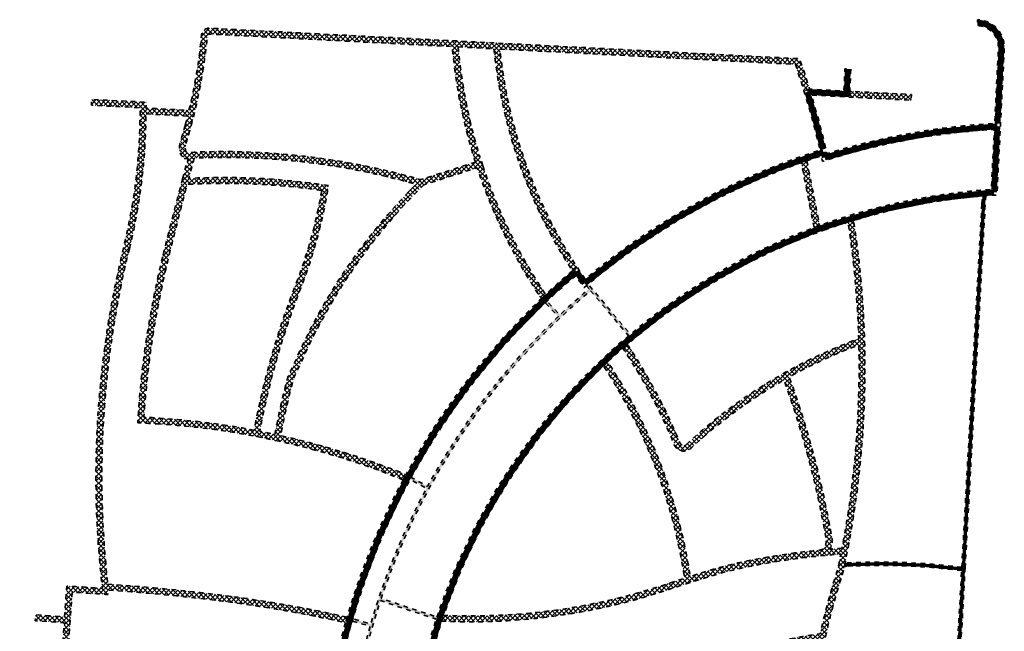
# Model space of a CAD drawing. Extents: x 168271 to 168731, y 448739 to 449572.
import ezdxf

# ---------------------------------------------------------------- set-up
doc = ezdxf.new("R2010")
doc.units = 0
for name, pattern in [('AL-TEKENBLADGRENS', [11.5, 2.5, -1.5, 1, -1.5, 1, -1.5, 2.5]), ('NLCS-HIDDEN', [4, 2, -2]), ('Streeppunt', [4, 2, -1, 0, -1])]:
    doc.linetypes.add(name, pattern=pattern)
doc.layers.add('N-OI-KL-TRACE-G', color=7, linetype='NLCS-HIDDEN', lineweight=35)
doc.layers.add('N-OI-KL-TRACE-V', color=252, linetype='Continuous', lineweight=18)
for name, color, linetype, lineweight, true_color in [('N-OI-KL-WKO TRACE-V', 7, 'Continuous', 18, 0xff99ff), ('N-XX-KL-TRACE-1.45-G', 7, 'AL-TEKENBLADGRENS', 35, 0xa9ec93), ('N-XX-KL-TRACE-2.55-G', 7, 'Streeppunt', 35, 0xff9999)]:
    doc.layers.add(name, color=color, linetype=linetype, lineweight=lineweight, true_color=true_color)
pattern_1 = [(45, (0, 0), (-1.01027881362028, 1.01027881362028), []), (135, (0, 0), (-1.01027881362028, -1.01027881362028), [])]

msp = doc.modelspace()

# ---------------------------------------------------------------- hatches: boundary and pattern name
at = {"layer": 'N-OI-KL-TRACE-V'}
h = msp.add_hatch(dxfattribs=at)
h.set_pattern_fill('NET', color=256, scale=0.45, angle=45)
h.set_pattern_definition(pattern_1)
h.paths.add_polyline_path([(168331.9790004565, 449399.2597290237, 0.005024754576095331), (168325.0061096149, 449399.6575948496, -0.04376865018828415), (168335.6224781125, 449468.720929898, -0.005162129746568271), (168343.7902734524, 449500.8042361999, -0.05037001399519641), (168402.2056254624, 449498.148031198, -0.05108262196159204), (168390.7549462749, 449456.7671158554, 0.04667644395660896), (168372.8122465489, 449394.0746467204, 0.02963834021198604)], flags=16)
h.paths.add_polyline_path([(168375.3104850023, 449393.5616006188, -0.04670785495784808), (168393.1304990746, 449455.8401590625, 0.04467315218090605), (168403.7397314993, 449492.356660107), (168404.206056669, 449494.8131936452, 0.006505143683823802), (168405.1377233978, 449500.2824991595, 0.05186451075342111), (168344.4884326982, 449503.3955124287), (168346.8656343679, 449512.2186945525, -0.08074199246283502), (168443.1636540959, 449500.7864436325, 0.09497734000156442), (168390.1454786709, 449422.7160352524), (168387.6006505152, 449417.4642537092, 0.01900181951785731), (168381.8745350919, 449392.2135866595)], flags=16)
h.paths.add_polyline_path([(168347.7704980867, 449160.902268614, 0.07686279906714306), (168381.5882995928, 449052.0196182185, 0.01334448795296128), (168367.0614300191, 449047.1141672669, -0.03829208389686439), (168328.1071203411, 449036.0896464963, -0.07807127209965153), (168303.6126396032, 449165.0888910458, 0.02560276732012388)], flags=16)
h.paths.add_polyline_path([(168350.3637346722, 449160.8025079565), (168359.2020139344, 449160.5534692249, 0.07851073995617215), (168393.6508739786, 449053.0196750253), (168384.3174309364, 449052.2458789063, -0.07721215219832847)], flags=16)
h.paths.add_polyline_path([(168301.0493787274, 449165.4729146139, 0.0781199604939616), (168325.5772476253, 449035.5915964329, -0.0270692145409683), (168297.1994245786, 449031.7259844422, 0.03099325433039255), (168294.6329641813, 449084.6109079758, -0.01022530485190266), (168293.166392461, 449100.8606974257), (168292.3493476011, 449117.7340402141, -0.0245269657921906), (168293.2033207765, 449156.8413179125), (168293.8980973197, 449166.6274218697, 0.004178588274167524)], flags=16)
h.paths.add_polyline_path([(168343.5361243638, 449514.6108276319, -0.2096120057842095), (168343.0879144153, 449517.7109160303, -0.00130032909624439), (168345.337644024, 449525.7689891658, 0.04468441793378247), (168352.5020783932, 449565.2669888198, -0.390828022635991), (168353.404589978, 449566.0886985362), (168458.9284127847, 449560.6294752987, 0.05340726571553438), (168468.4879374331, 449512.0239931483), (168468.991191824, 449510.4526124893), (168445.1924872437, 449502.8541312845, 0.08454438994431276)], flags=16)
edge = h.paths.add_edge_path()
edge.add_line((168611.6929580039, 449541.4022080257), (168614.1305240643, 449542.1510549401))
edge.add_arc((168219.770571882, 449420.9993708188), 412.5499999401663, 17.07752955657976, 19.00939423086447)
edge.add_line((168609.8222329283, 449555.3764676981), (168476.8619001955, 449562.2551053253))
edge.add_line((168476.8619001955, 449562.2551053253), (168461.2418164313, 449563.0632027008))
edge.add_line((168461.2418164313, 449563.0632027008), (168353.4974985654, 449568.6373021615))
edge.add_arc((168353.3986684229, 449565.1887180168), 3.450000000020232, 88.35845657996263, 174.7484277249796)
edge.add_arc((168128.3780262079, 449585.5214705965), 222.487407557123, 346.33677942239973, 354.8381742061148, ccw=False)
edge.add_line((168344.569251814, 449532.966732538), (168325.8634419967, 449533.9344684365))
edge.add_line((168325.8634419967, 449533.9344684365), (168325.9951888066, 449536.4810627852))
edge.add_line((168325.9951888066, 449536.4810627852), (168302.3249752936, 449537.7056296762))
edge.add_line((168302.3249752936, 449537.7056296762), (168302.1932284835, 449535.1590353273))
edge.add_line((168302.1932284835, 449535.1590353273), (168323.3168476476, 449534.0662152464))
edge.add_arc((168073.4190876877, 449532.7219910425), 249.9013752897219, -13.758370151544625, 0.3081965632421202, ccw=False)
edge.add_arc((168724.0379007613, 449373.6663239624), 419.8773795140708, 166.2748299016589, 186.6063703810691)
edge.add_arc((168241.1561627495, 448373.4202200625), 954.2110965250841, 86.04634931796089, 86.9755430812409)
edge.add_line((168291.5024587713, 449326.3021997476), (168290.5619063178, 449312.9275718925))
edge.add_line((168290.5619063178, 449312.9275718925), (168277.997018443, 449313.8111804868))
edge.add_line((168277.997018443, 449313.8111804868), (168277.8181349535, 449311.2674625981))
edge.add_line((168277.8181349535, 449311.2674625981), (168290.3830228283, 449310.3838540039))
edge.add_line((168290.3830228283, 449310.3838540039), (168286.214709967, 449251.1105693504))
edge.add_arc((168294.4647781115, 447898.807876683), 1352.32785825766, 90.34954320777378, 90.86080517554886)
edge.add_line((168274.1483248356, 449250.9831160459), (168271.4298358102, 449203.3816444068))
edge.add_arc((168294.4868427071, 447896.1532449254), 1307.43172440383, 90.02284608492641, 91.01048310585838, ccw=False)
edge.add_line((168293.9655181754, 449203.5848653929), (168290.6597231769, 449157.0219037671))
edge.add_arc((168691.1516589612, 449128.588483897), 401.4999999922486, 175.9390292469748, 181.5591449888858)
edge.add_line((168289.8003060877, 449117.6641285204), (168290.622521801, 449100.6839989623))
edge.add_arc((168691.151659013, 449128.5884839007), 401.5000000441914, 183.9853029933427, 186.3287645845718)
edge.add_arc((167869.7418176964, 449037.4865658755), 424.9464210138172, -4.740286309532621, 6.328764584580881, ccw=False)
edge.add_arc((167869.7414198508, 449037.4865603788), 424.9468170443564, 353.278828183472, 355.25971886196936, ccw=False)
edge.add_line((168291.7677770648, 448987.7517523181), (168294.3020076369, 448987.4682049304))
edge.add_arc((167869.7414201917, 449037.4865603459), 427.4968167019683, 353.2808388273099, 355.2597188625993)
edge.add_arc((167869.7418189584, 449037.4865658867), 427.4964197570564, 355.2597137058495, 358.8845163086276)
edge.add_arc((168275.7133127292, 449295.5525126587), 267.2499999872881, 274.6023116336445, 280.9533807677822)
edge.add_arc((168275.7133127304, 449295.55251266), 267.2499999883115, 280.9533807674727, 290.18793422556)
edge.add_arc((168466.2088214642, 448777.4642323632), 284.7500045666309, 107.18535867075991, 110.1879342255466, ccw=False)
edge.add_line((168382.075466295, 449049.501258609), (168394.9373248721, 449050.567580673))
edge.add_arc((168466.2088231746, 448777.4642273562), 282.250009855, 103.3207194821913, 104.62620594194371, ccw=False)
edge.add_line((168401.1779562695, 449052.1204750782), (168403.6130065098, 449052.6856505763))
edge.add_arc((168466.2088232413, 448777.4642270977), 282.250010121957, 94.89650271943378, 102.81327138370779, ccw=False)
edge.add_line((168442.1170611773, 449058.6841680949), (168441.3184688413, 449061.1744948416))
edge.add_arc((168466.208823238, 448777.4642271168), 284.800010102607, 95.01381294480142, 104.2205439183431)
edge.add_arc((168716.7332695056, 449215.8051582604), 359.2252725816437, 188.8528208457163, 206.8538610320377, ccw=False)
edge.add_arc((168366.545337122, 449593.8954157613), 433.4000000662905, 269.3709946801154, 275.4103056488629)
edge.add_line((168407.4094880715, 449162.4262033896), (168406.8953096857, 449164.9390051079))
edge.add_arc((168366.545336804, 449593.8954157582), 430.8500000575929, 268.9798930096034, 275.37374035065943, ccw=False)
edge.add_line((168358.8747914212, 449163.1137015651), (168349.9464515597, 449163.3652779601))
edge.add_arc((168366.5453371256, 449593.8954155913), 430.8499998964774, 261.25453808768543, 267.79208190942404, ccw=False)
edge.add_arc((168366.5453370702, 449593.8954152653), 430.8499995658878, 260.3172497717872, 261.25453808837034, ccw=False)
edge.add_line((168294.0795507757, 449169.183239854), (168294.6987067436, 449177.9042088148))
edge.add_arc((168366.5453371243, 449593.8954155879), 422.1499998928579, 260.2010067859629, 275.2673491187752)
edge.add_line((168405.3000341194, 449173.5280811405), (168404.8788979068, 449176.0501116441))
edge.add_arc((168366.5453371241, 449593.8954155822), 419.599999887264, 260.1660174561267, 275.2417015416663, ccw=False)
edge.add_line((168294.8802075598, 449180.4606938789), (168296.7028514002, 449206.1330949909))
edge.add_arc((168294.4868427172, 447896.1532434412), 1309.981725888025, 89.90307650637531, 90.89030407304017)
edge.add_line((168274.1321997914, 449205.9768234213), (168276.55878382, 449248.4669603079))
edge.add_arc((168294.4647781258, 447898.8078747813), 1349.77786015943, 85.45634422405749, 90.76010136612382, ccw=False)
edge.add_line((168401.3923730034, 449244.3437387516), (168401.5540323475, 449246.8889305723))
edge.add_arc((168294.4647780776, 447898.8078747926), 1352.3278601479, 85.45805909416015, 90.24119658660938)
edge.add_line((168288.7719346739, 449251.1237524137), (168293.8701512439, 449323.620240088))
edge.add_arc((168241.1561628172, 448373.4202211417), 951.6610954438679, 85.89282364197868, 86.8246724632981, ccw=False)
edge.add_line((168309.3163900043, 449322.63727957), (168309.4542894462, 449324.6325270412))
edge.add_arc((168241.1561634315, 448373.4202208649), 953.6610956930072, 82.68999623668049, 85.8931456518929, ccw=False)
edge.add_arc((168286.5118297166, 448750.0107923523), 574.3678774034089, 77.32405829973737, 82.39776160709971, ccw=False)
edge.add_line((168412.5491417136, 449310.3794697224), (168413.2538857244, 449312.8346444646))
edge.add_arc((168286.5118297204, 448750.0107923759), 576.9178773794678, 77.30927924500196, 82.39840773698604)
edge.add_arc((168241.1561630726, 448373.4202209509), 956.2110956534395, 82.68960672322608, 85.91305691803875)
edge.add_arc((168724.0379830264, 449373.6663186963), 417.3274606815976, 166.2500533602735, 186.3927542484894, ccw=False)
edge.add_arc((168073.4131956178, 449532.7226853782), 252.4572635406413, 346.2830905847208, 359.6954725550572)
edge.add_line((168325.8668932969, 449531.3808796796), (168343.9408261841, 449530.4458336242))
edge.add_arc((168128.3780261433, 449585.5214706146), 222.4874076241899, 344.60400174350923, 345.6677168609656, ccw=False)
edge.add_arc((169893.4474128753, 449089.2098716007), 1611.036157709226, 164.2520948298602, 164.5498300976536)
edge.add_arc((168346.8469781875, 449516.6719552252), 6.449999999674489, 164.5498300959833, 226.4914849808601)
edge.add_arc((168359.8479339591, 449210.2805425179), 302.2171202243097, 92.97003636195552, 93.30848923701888, ccw=False)
edge.add_line((168344.1889462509, 449512.0917150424), (168341.7912483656, 449503.2075645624))
edge.add_arc((169893.4474154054, 449089.2098708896), 1605.936160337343, 165.0609051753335, 166.3084834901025)
edge.add_arc((168724.0380578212, 449373.6663154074), 402.4275341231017, 166.2488084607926, 176.6443070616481)
edge.add_arc((168308.6977683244, 449052.5404849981), 344.9499999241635, 86.1585143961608, 87.74001177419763, ccw=False)
edge.add_arc((168308.6977685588, 449052.5404874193), 344.9499974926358, 79.37148489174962, 86.15851440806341, ccw=False)
edge.add_line((168372.3205246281, 449391.5724116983), (168383.8385743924, 449389.2070287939))
edge.add_arc((168308.6977683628, 449052.5404849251), 344.9499999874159, 68.05516163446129, 77.4183305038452, ccw=False)
edge.add_line((168437.6103339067, 449372.4968146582), (168438.831053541, 449374.754044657))
edge.add_arc((168308.6977683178, 449052.5404849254), 347.4999999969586, 68.00755858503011, 77.42192030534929)
edge.add_arc((168716.8314455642, 449329.5297123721), 338.2217710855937, 165.0870275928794, 169.40784630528, ccw=False)
edge.add_line((168390.0017153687, 449416.5716212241), (168392.4648146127, 449421.65473818))
edge.add_arc((168620.2982961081, 449323.4553189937), 248.0951858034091, 134.4240224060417, 156.6832815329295, ccw=False)
edge.add_line((168446.6408862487, 449500.6397574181), (168469.76894861, 449508.0241151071))
edge.add_arc((168690.5820018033, 449580.9473375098), 232.5429010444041, 198.2757387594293, 213.9210914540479)
edge.add_line((168497.6162946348, 449451.1766294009), (168499.4983805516, 449452.9481804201))
edge.add_arc((168690.5820017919, 449580.9473375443), 229.992901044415, 198.2757950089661, 213.8165243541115, ccw=False)
edge.add_line((168472.1903931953, 449508.8235562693), (168470.923291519, 449512.7800027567))
edge.add_arc((168690.5820017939, 449580.9473375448), 229.9929010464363, 185.1014637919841, 197.2408384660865, ccw=False)
edge.add_line((168461.5001500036, 449560.4964277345), (168477.0443364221, 449559.692256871))
edge.add_arc((168690.577155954, 449580.9466040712), 214.5880059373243, 185.6843082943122, 213.253885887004)
edge.add_line((168511.1281574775, 449463.2772825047), (168513.2605923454, 449464.6755748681))
edge.add_arc((168690.5771559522, 449580.9466040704), 212.0380059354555, 185.7890954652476, 213.2538858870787, ccw=False)
edge.add_line((168479.620559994, 449559.5589772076), (168607.9679633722, 449552.9189872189))
edge.add_arc((168219.7705717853, 449420.9993707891), 410.0000000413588, 17.077529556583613, 18.769102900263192, ccw=False)
h = msp.add_hatch(dxfattribs=at)
h.set_pattern_fill('NET', color=256, scale=0.45, angle=45)
h.set_pattern_definition(pattern_1)
h.paths.add_polyline_path([(168658.3698391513, 449539.862355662), (168631.5556986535, 449541.2495720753), (168631.4239518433, 449538.7029777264), (168658.2380923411, 449537.3157613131)])
h = msp.add_hatch(dxfattribs=at)
h.set_pattern_fill('NET', color=256, scale=0.45, angle=45)
h.set_pattern_definition(pattern_1)
h.paths.add_polyline_path([(168612.9117855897, 449511.0884711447), (168610.5350271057, 449510.2567276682, 6.003708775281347e-06), (168610.5281991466, 449510.2543060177), (168616.093011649, 449482.0606385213), (168618.4692263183, 449482.9321521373)])
h = msp.add_hatch(dxfattribs=at)
h.set_pattern_fill('NET', color=256, scale=0.45, angle=45)
h.set_pattern_definition(pattern_1)
h.paths.add_polyline_path([(168612.2126480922, 449181.7336554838), (168612.1027792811, 449184.760639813, 0.004332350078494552), (168611.7479177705, 449192.0666294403, -0.02587038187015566), (168611.7515891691, 449235.4998020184, -0.04190671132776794), (168621.435216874, 449305.9441357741, -0.001819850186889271), (168622.1223776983, 449308.9601581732, -0.02264309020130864), (168629.1078124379, 449333.8023649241), (168629.5137718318, 449336.3290097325), (168630.3575933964, 449340.5204436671, 0.08708135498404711), (168633.2258219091, 449485.1345107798), (168630.8106236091, 449484.3940537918, -0.03061151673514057), (168635.4756624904, 449433.7307334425, 0.09997421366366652), (168560.7853753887, 449387.9961516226, -0.5231818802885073), (168557.7357541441, 449388.6631478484, 0.04972760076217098), (168534.9568685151, 449431.2865467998), (168533.018731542, 449429.5975643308, -0.04938998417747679), (168555.3786258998, 449387.6902930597, 0.5231818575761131), (168562.5211599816, 449386.1281174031, -0.05765221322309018), (168603.0232317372, 449415.8789754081, -0.04387925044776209), (168621.4427903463, 449346.0768182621, -0.001120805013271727), (168621.1028606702, 449344.2767930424, -0.3340115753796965), (168618.5222012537, 449341.9337119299, 0.03898695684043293), (168574.8791129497, 449334.4242527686), (168562.2913073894, 449330.5106916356, 0.108703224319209), (168526.4884519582, 449423.704447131), (168524.6087053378, 449421.9224456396, -0.1086334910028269), (168559.8278613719, 449329.7448038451, 0.006018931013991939), (168553.3287820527, 449327.6211889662, -0.09325905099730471), (168455.2129218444, 449313.6066352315), (168454.3678694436, 449311.0924418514, 0.0939424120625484), (168554.1496618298, 449325.2069279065, -0.006012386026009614), (168560.5849713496, 449327.3097916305), (168575.5713597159, 449331.9690745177, -0.03892693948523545), (168618.7576442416, 449339.3946044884), (168627.6966478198, 449340.2234885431), (168626.3730420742, 449333.6488686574, 0.02263868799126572), (168619.4199658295, 449308.5888957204, 0.001779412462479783), (168618.7505463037, 449305.6207191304, 0.07911752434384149), (168537.615215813, 449280.4077092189, -0.009639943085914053), (168527.7828481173, 449275.7797958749), (168517.2243952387, 449271.3120228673, -0.0690767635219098), (168441.9760720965, 449252.7358857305), (168441.731145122, 449250.1468858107, 0.06952998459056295), (168518.1706237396, 449268.9440803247), (168528.8236580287, 449273.4518751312, 0.009640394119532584), (168538.7454510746, 449278.1218683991, -0.0782188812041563), (168618.1689942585, 449302.9585913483, 0.03799027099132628), (168609.3776491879, 449238.6885642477, 0.05042289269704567), (168539.9171664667, 449222.155880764), (168531.5490962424, 449219.1427296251, -0.01196648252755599), (168518.248762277, 449214.6849561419, -0.05851852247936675), (168441.8360520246, 449200.5779531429), (168442.0853671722, 449198.0388498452, 0.04552926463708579), (168502.3372223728, 449207.5705390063, -0.05392443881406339), (168516.2173573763, 449118.2954797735), (168518.7646014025, 449118.4140034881, 0.05390886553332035), (168504.807008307, 449208.2056313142, 0.01099384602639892), (168519.0010406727, 449212.2484469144, 0.01196643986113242), (168532.417041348, 449216.7449866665), (168540.6140439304, 449219.6965364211, -0.1148637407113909), (168526.9202980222, 449059.0016263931), (168514.659542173, 449057.7067877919, 0.02862817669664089), (168482.9257388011, 449061.3704698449), (168483.6936276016, 449058.7703409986, -0.02812044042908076), (168514.5725234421, 449055.1334170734), (168526.1161456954, 449056.352520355, -0.03603456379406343), (168565.5376632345, 449044.8615876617, 0.006077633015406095), (168571.6434105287, 449042.6775956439), (168574.0114217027, 449041.8752897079, 0.01471812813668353), (168589.0451555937, 449037.3472358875, -0.01632115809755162), (168577.6697783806, 449006.8549885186), (168573.6759673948, 448989.5162230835), (168565.0842157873, 448989.9871934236, 0.06109086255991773), (168499.5626776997, 448984.283452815), (168499.872938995, 448981.7424693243, -0.06127696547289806), (168564.9696098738, 448987.4396474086), (168575.4736839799, 448986.8638501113, -0.05945964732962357), (168637.7151233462, 448974.6870238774, 0.01418567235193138), (168634.6890577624, 448962.4362685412, 0.00640727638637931), (168633.5510634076, 448956.8504643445, 0.03644114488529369), (168629.8254415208, 448924.6855308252, 0.04015671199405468), (168567.3510910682, 448935.687675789), (168558.9818942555, 448936.3889567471, 0.03540741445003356), (168502.9183331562, 448936.5132509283), (168502.9531624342, 448933.9596115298, -0.03548796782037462), (168558.7824520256, 448933.8467321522), (168567.1248646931, 448933.1476955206, -0.04050819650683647), (168629.729874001, 448922.0750489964, 0.01008692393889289), (168629.6352231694, 448913.101766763, 0.004524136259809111), (168622.887409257, 448914.8424674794, 0.03642795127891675), (168567.6625128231, 448924.3556974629), (168558.8626147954, 448925.1169920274, 0.03634390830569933), (168502.9533942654, 448925.2384524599), (168502.9243470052, 448922.6799971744, -0.03496394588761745), (168556.3599009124, 448922.7404174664, 0.01485675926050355), (168557.4032744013, 448890.5718998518, -0.01800324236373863), (168556.5369030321, 448843.3265211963, -0.008255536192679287), (168555.0026112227, 448821.7069467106, -0.01792456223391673), (168549.2208499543, 448775.0166267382), (168551.76942012, 448774.8046762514, 0.01785079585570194), (168557.5428869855, 448821.4844628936, 0.00825553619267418), (168559.0831393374, 448843.1880268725, 0.0177876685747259), (168559.9626663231, 448890.0490132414, 0.01108247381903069), (168559.915091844, 448891.269224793, -0.01449305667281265), (168558.910609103, 448922.5031285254), (168567.6136096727, 448921.7502167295, 0.0435761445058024), (168576.0675587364, 448829.8509499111, -0.03079689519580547), (168583.9030033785, 448771.4985521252), (168586.4820829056, 448771.1829347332, 0.03104630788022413), (168578.5732225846, 448830.3248448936, -0.04346006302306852), (168570.1646684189, 448921.5380129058, -0.03334830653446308), (168620.3874746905, 448912.8307633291, 0.1117647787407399), (168644.0096120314, 448813.2969189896, -0.08446495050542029), (168656.8873283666, 448763.9391586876), (168597.6590726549, 448770.0329691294), (168597.3980888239, 448767.4963596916), (168655.5481175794, 448761.5134858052), (168666.4436443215, 448760.4668441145), (168666.6368816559, 448755.8488414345), (168669.2001489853, 448755.5851058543), (168669.1262164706, 448757.3519515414), (168669.0040659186, 448760.2711160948, 0.09931184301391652), (168652.7848709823, 448822.6531784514, -0.008424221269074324), (168651.2549475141, 448825.6507261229, -0.1531371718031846), (168636.0560537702, 448956.373470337, -0.006407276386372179), (168637.1810020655, 448961.8952384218, -0.01695453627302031), (168640.8360188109, 448976.3480682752, 0.06119166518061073), (168576.25718288, 448989.3618541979), (168580.1079263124, 449006.0795049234, 0.0114215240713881), (168588.3110560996, 449027.4539677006), (168589.1504098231, 449029.8184936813, 0.003652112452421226), (168591.5318716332, 449036.7419027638, 0.08740711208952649)])
h.paths.add_polyline_path([(168543.0605499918, 449220.5924556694, -0.04833446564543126), (168609.2325435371, 449236.1465893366, 0.0003006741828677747), (168609.205079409, 449235.6331802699, 0.02587536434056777), (168609.2016843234, 449191.9279017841, -0.004336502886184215), (168609.5548020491, 449184.6590916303), (168609.6640136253, 449181.6502147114, -0.08599273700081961), (168589.8340989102, 449039.7756468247, -0.02326525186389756), (168566.4256158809, 449047.2519935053, 0.03362503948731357), (168529.3575404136, 449058.250773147, 0.115216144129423)], flags=16)
h.paths.add_polyline_path([(168623.1168702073, 449342.3597602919, 0.07004870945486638), (168623.6075041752, 449343.7979810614, 0.001398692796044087), (168624.0331054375, 449346.0585512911, 0.04441457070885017), (168605.2767356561, 449417.1467530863, -0.03808032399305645), (168635.4997542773, 449431.0228110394, -0.05335084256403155), (168628.2079096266, 449342.8318354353)], flags=16)
h.paths.add_polyline_path([(168622.9451225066, 448912.2000340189, -0.004545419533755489), (168629.6765545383, 448910.4502436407, 0.09990960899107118), (168648.9445612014, 448824.5706254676, 0.008420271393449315), (168650.5114252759, 448821.4972837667, -0.09466479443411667), (168666.2668331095, 448763.0455673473), (168659.4671358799, 448763.6987571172, 0.08528543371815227), (168646.3172440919, 448814.3827282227, -0.1110832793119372)], flags=16)
at = {"layer": 'N-OI-KL-WKO TRACE-V'}
h = msp.add_hatch(color=256, dxfattribs=at)
h.dxf.hatch_style = 1
edge = h.paths.add_edge_path()
edge.add_line((168458.5651035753, 448814.7490217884), (168459.5652320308, 448814.6543367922))
edge.add_arc((168876.9466155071, 448734.2784491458), 425.0500001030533, 166.5671132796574, 169.0998806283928, ccw=False)
edge.add_arc((168059.975380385, 448929.4040592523), 414.90000003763, 346.5671132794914, 358.4499361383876)
edge.add_line((168474.7235562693, 448918.1808408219), (168500.3199774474, 448917.7042354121))
edge.add_line((168500.3199774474, 448917.7042354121), (168500.3454036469, 448918.7039353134))
edge.add_line((168500.3454036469, 448918.7039353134), (168474.7494026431, 448919.1805328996))
edge.add_arc((168059.975380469, 448929.4040592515), 414.8999999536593, 358.5880351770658, 366.7850771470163)
edge.add_line((168471.9695507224, 448978.4225622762), (168497.3904477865, 448981.4471058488))
edge.add_line((168497.3904477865, 448981.4471058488), (168497.2709205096, 448982.4399377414))
edge.add_line((168497.2709205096, 448982.4399377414), (168471.8502087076, 448979.4154162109))
edge.add_arc((168059.9753804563, 448929.4040592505), 414.8999999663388, 6.923172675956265, 12.57619096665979)
edge.add_arc((168059.975380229, 448929.4040591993), 414.9000001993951, 12.57619096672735, 15.49204825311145)
edge.add_arc((167858.3279495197, 448873.5124140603), 624.1499997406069, 15.492048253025, 16.64772565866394)
edge.add_line((168456.3162477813, 449052.3229767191), (168480.81488627, 449059.6913450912))
edge.add_line((168480.81488627, 449059.6913450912), (168480.5268650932, 449060.6489691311))
edge.add_line((168480.5268650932, 449060.6489691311), (168456.0289937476, 449053.2808314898))
edge.add_arc((167858.3279493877, 448873.5124140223), 624.14999987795, 16.73952379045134, 22.44714423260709)
edge.add_arc((168711.3713860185, 449225.9329706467), 298.8252725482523, 188.4328133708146, 202.4471442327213, ccw=False)
edge.add_arc((168711.3713860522, 449225.9329706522), 298.8252725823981, 184.8722156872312, 188.4328133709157, ccw=False)
edge.add_line((168413.6258886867, 449200.5526173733), (168439.126130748, 449202.8122586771))
edge.add_line((168439.126130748, 449202.8122586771), (168439.0433325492, 449203.8088401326))
edge.add_line((168439.0433325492, 449203.8088401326), (168413.5426211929, 449201.5491572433))
edge.add_arc((168711.3713860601, 449225.9329706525), 298.8252725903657, 174.8685560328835, 184.680476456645, ccw=False)
edge.add_line((168413.7437662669, 449252.6601754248), (168439.2410943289, 449250.3704944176))
edge.add_line((168439.2410943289, 449250.3704944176), (168439.3305352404, 449251.3664865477))
edge.add_line((168439.3305352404, 449251.3664865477), (168413.8348736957, 449253.6560179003))
edge.add_arc((168711.3713860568, 449225.9329706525), 298.8252725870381, 161.6561255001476, 174.6768189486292, ccw=False)
edge.add_line((168427.7309919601, 449319.9790783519), (168452.0112121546, 449311.9285317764))
edge.add_line((168452.0112121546, 449311.9285317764), (168452.3259315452, 449312.8777165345))
edge.add_line((168452.3259315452, 449312.8777165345), (168428.0472995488, 449320.9277365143))
edge.add_arc((168711.371386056, 449225.9329706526), 298.8252725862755, 133.6310725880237, 161.4643884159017, ccw=False)
edge.add_arc((168711.3713860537, 449225.9329706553), 298.8252725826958, 130.0674558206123, 133.6310725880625, ccw=False)
edge.add_line((168519.0208307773, 449454.6201093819), (168535.4992702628, 449435.0287587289))
edge.add_line((168535.4992702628, 449435.0287587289), (168536.2657353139, 449435.671047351))
edge.add_line((168536.2657353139, 449435.671047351), (168519.1435023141, 449456.0278093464))
edge.add_line((168519.1435023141, 449456.0278093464), (168517.9253495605, 449457.4859259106))
edge.add_line((168517.9253495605, 449457.4859259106), (168517.1579197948, 449456.8447928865))
edge.add_line((168517.1579197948, 449456.8447928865), (168518.3771417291, 449455.3853965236))
edge.add_arc((168711.3713860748, 449225.9329706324), 299.8252726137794, 130.0674558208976, 133.309817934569)
edge.add_line((168505.7083239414, 449444.1023978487), (168500.0636908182, 449450.0504097))
edge.add_line((168500.0636908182, 449450.0504097), (168499.3372100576, 449449.3632209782))
edge.add_line((168499.3372100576, 449449.3632209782), (168504.9818126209, 449443.4152413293))
edge.add_arc((168711.3714139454, 449225.9329413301), 299.8253130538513, 133.500915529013, 133.6310725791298)
edge.add_arc((168711.3713860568, 449225.9329706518), 299.8252725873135, 133.6310725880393, 151.363184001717)
edge.add_line((168448.2221782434, 449369.6260063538), (168441.0266662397, 449373.5551269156))
edge.add_line((168441.0266662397, 449373.5551269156), (168440.5474103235, 449372.6774517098))
edge.add_line((168440.5474103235, 449372.6774517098), (168447.7443859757, 449368.7475319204))
edge.add_arc((168711.371386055, 449225.9329706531), 299.8252725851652, 151.5542815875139, 163.7485214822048)
edge.add_line((168423.5263418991, 449309.8402089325), (168415.6539923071, 449312.1350099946))
edge.add_line((168415.6539923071, 449312.1350099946), (168415.3756969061, 449311.1745130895))
edge.add_line((168415.3756969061, 449311.1745130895), (168423.2480891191, 449308.8796996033))
edge.add_arc((168711.3713860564, 449225.9329706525), 299.8252725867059, 163.939619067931, 175.9809376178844)
edge.add_arc((168294.4647781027, 447898.8078747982), 1353.277860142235, 85.00540887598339, 90.68939960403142)
edge.add_line((168278.1821353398, 449251.9877749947), (168277.9635496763, 449246.0239596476))
edge.add_line((168277.9635496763, 449246.0239596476), (168278.9628786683, 449245.9873322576))
edge.add_line((168278.9628786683, 449245.9873322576), (168279.1465652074, 449250.9989720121))
edge.add_arc((168294.4647781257, 447898.8078747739), 1352.277860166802, 85.00461672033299, 90.64904391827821, ccw=False)
edge.add_arc((168711.3713860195, 449225.9329709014), 299.8252725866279, 176.172068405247, 188.4328134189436)
edge.add_arc((168711.3713861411, 449225.9329706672), 299.8252726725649, 188.4328133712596, 189.2440608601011)
edge.add_line((168415.4399372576, 449177.7689623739), (168407.3464304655, 449176.451712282))
edge.add_line((168407.3464304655, 449176.451712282), (168407.5086728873, 449175.4649600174))
edge.add_line((168407.5086728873, 449175.4649600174), (168415.6022234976, 449176.782217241))
edge.add_arc((168711.371386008, 449225.9329706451), 299.8252725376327, 189.4351584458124, 191.6099532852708)
edge.add_line((168417.6804473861, 449165.5937079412), (168409.653722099, 449163.9166840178))
edge.add_line((168409.653722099, 449163.9166840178), (168409.8566471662, 449162.9374884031))
edge.add_line((168409.8566471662, 449162.9374884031), (168417.8833289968, 449164.614503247))
edge.add_arc((168711.3713860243, 449225.9329706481), 299.825272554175, 191.8010508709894, 202.4471442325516)
edge.add_arc((167858.3279493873, 448873.5124140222), 623.1499998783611, 17.843138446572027, 22.44714423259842, ccw=False)
edge.add_line((168451.50378774, 449064.4531041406), (168443.6982162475, 449061.9405250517))
edge.add_line((168443.6982162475, 449061.9405250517), (168444.0038543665, 449060.9883769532))
edge.add_line((168444.0038543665, 449060.9883769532), (168451.8094360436, 449063.5009593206))
edge.add_arc((167858.3279492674, 448873.512413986), 623.1500000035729, 15.492048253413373, 17.751193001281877, ccw=False)
edge.add_arc((168059.9753802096, 448929.4040591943), 413.9000002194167, 12.57619096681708, 15.492048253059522, ccw=False)
edge.add_arc((168059.9753804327, 448929.4040592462), 413.8999999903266, 7.08369685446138, 12.576190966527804, ccw=False)
edge.add_line((168470.7161097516, 448980.4458389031), (168462.5738373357, 448979.453987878))
edge.add_line((168462.5738373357, 448979.453987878), (168462.6984007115, 448978.4617694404))
edge.add_line((168462.6984007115, 448978.4617694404), (168470.8382300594, 448979.4533228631))
edge.add_arc((168059.9753804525, 448929.4040592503), 413.8999999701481, -1.2741514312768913, 6.945267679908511, ccw=False)
edge.add_arc((168059.9753803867, 448929.4040592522), 413.9000000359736, 346.56711327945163, 358.7258485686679, ccw=False)
edge.add_arc((168876.9466121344, 448734.2784499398), 426.0499966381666, 166.5671132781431, 166.8291641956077)
edge.add_line((168462.1038564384, 448831.3561903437), (168454.108592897, 448833.1777373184))
edge.add_line((168454.108592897, 448833.1777373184), (168453.8864567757, 448832.2027216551))
edge.add_line((168453.8864567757, 448832.2027216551), (168461.8771415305, 448830.3822178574))
edge.add_arc((168876.9466153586, 448734.2784491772), 426.0499999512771, 166.9636470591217, 169.1128103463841)

# ---------------------------------------------------------------- linework, layer by layer
at = {"layer": 'N-OI-KL-TRACE-G', "flags": 128}
for points in [[(168491.0024655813, 448809.1166825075), (168484.494017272, 448740.3699473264), (168487.0306616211, 448740.1084371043), (168490.6632148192, 448778.4779778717), (168523.9440518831, 448775.05381638), (168548.9598661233, 448772.4800173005), (168586.2211203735, 448768.646323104), (168594.8614793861, 448767.7573435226), (168593.3983663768, 448753.5971945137), (168595.9349758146, 448753.3362106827), (168597.3980888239, 448767.4963596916), (168655.5481175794, 448761.5134858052), (168666.4436443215, 448760.4668441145), (168666.6368816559, 448755.8488414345), (168669.2001489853, 448755.5851058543), (168669.1262164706, 448757.3519515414), (168669.0040659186, 448760.2711160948, 0.09931184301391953), (168652.7848709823, 448822.6531784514, -0.008424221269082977), (168651.2549475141, 448825.6507261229, -0.1531371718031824), (168636.0560537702, 448956.373470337, -0.006407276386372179), (168637.1810020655, 448961.8952384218, -0.01695453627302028), (168640.8360188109, 448976.3480682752, 0.06119166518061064), (168576.25718288, 448989.3618541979), (168580.1079263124, 449006.0795049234, 0.01142152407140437), (168588.3110560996, 449027.4539677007), (168589.1504098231, 449029.8184936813, 0.003652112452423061), (168591.5318716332, 449036.7419027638, 0.08740711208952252), (168612.2126480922, 449181.7336554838), (168612.1027792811, 449184.760639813, 0.00433235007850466), (168611.7479177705, 449192.0666294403, -0.02587038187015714), (168611.7515891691, 449235.4998020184, -0.04190671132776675), (168621.435216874, 449305.9441357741, -0.001819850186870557), (168622.1223776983, 449308.9601581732, -0.0226430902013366), (168629.1078124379, 449333.8023649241), (168629.5137718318, 449336.3290097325), (168630.3575933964, 449340.5204436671, 0.08708135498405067), (168633.2258219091, 449485.1345107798, -0.05860781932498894), (168695.5008198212, 449496.192625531), (168696.9393868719, 449524.8600624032), (168698.6891363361, 449559.7286716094, 0.419704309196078), (168687.0813032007, 449572.3241633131), (168687.0011723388, 449569.7754226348, -0.4197043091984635), (168696.1423409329, 449559.8564729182), (168694.5079540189, 449527.2867823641, 0.06153831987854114), (168621.6732185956, 449514.1216829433, 0.01595178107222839), (168614.9181588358, 449539.5568968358), (168658.2380923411, 449537.3157613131), (168658.3698391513, 449539.862355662), (168631.5556986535, 449541.2495720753), (168632.0535019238, 449550.8718391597), (168629.5069075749, 449551.0035859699), (168629.0091043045, 449541.3813188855), (168614.1305240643, 449542.1510549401, 0.008429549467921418), (168609.8222329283, 449555.3764676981), (168476.8619001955, 449562.2551053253), (168461.2418164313, 449563.0632027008), (168353.4974985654, 449568.6373021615, 0.3967697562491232), (168349.9621922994, 449565.4938931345, -0.03709938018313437), (168344.569251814, 449532.966732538), (168325.8634419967, 449533.9344684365), (168325.9951888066, 449536.4810627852), (168302.3249752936, 449537.7056296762), (168302.1932284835, 449535.1590353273), (168323.3168476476, 449534.0662152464, -0.06127185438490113), (168316.1932414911, 449473.464859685, 0.08905549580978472), (168306.9485153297, 449325.3604403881, 0.004054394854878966), (168291.5024587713, 449326.3021997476), (168290.5619063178, 449312.9275718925), (168277.997018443, 449313.8111804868), (168277.8181349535, 449311.2674625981), (168290.3830228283, 449310.3838540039), (168286.214709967, 449251.1105693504, 0.002230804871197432), (168274.1483248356, 449250.9831160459), (168271.4298358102, 449203.3816444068, -0.004309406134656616), (168293.9655181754, 449203.5848653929), (168290.6597231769, 449157.0219037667, 0.02452729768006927), (168289.8003060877, 449117.6641285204), (168290.622521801, 449100.6839989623, 0.01022563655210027), (168292.0985045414, 449084.3298130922, -0.04833543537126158), (168293.2347210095, 449002.3693112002, -0.008643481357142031), (168291.7677770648, 448987.7517523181), (168294.3020076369, 448987.4682049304, 0.008634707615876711), (168295.7759988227, 449002.1585813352, 0.01581750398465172), (168297.1572228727, 449029.1642223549, 0.02771886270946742), (168326.4935446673, 449033.1712432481, 0.04031516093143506), (168367.9414363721, 449044.7208246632, -0.01310195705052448), (168382.075466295, 449049.501258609), (168394.9373248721, 449050.567580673, -0.005696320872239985), (168401.1779562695, 449052.1204750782), (168403.6130065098, 449052.6856505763, -0.03455716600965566), (168442.1170611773, 449058.6841680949), (168444.018246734, 449052.5707226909, -0.04475725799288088), (168459.8989528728, 448980.6929104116, -0.06661575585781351), (168386.627915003, 448977.5537521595, -0.0799596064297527), (168377.6184471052, 448873.3050079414), (168376.1912982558, 448867.8166976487, -0.01700946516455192), (168369.6367769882, 448846.402468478), (168362.5518472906, 448846.724732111, -0.002197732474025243), (168362.6967703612, 448848.9559928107, 0.06510290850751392), (168355.1338454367, 448973.2609949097, -0.04199845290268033), (168309.2005860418, 448986.6178299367, -0.01887925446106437), (168304.2804016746, 448954.4756401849, 0.02663399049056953), (168298.4529020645, 448912.0157835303), (168281.0627582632, 448913.4649358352, 0.04921534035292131), (168282.3169880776, 448830.9965714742), (168274.7419837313, 448830.5803118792), (168274.8818995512, 448828.0341532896), (168285.0030070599, 448828.5903256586), (168284.9072435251, 448830.3330102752, -0.01931034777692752), (168315.1141549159, 448833.7744742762, 0.004247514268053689), (168313.36490233, 448825.1037262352, -0.01278093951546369), (168331.8914773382, 448826.2634098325, 0.03066804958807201), (168323.3858289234, 448765.2460156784), (168325.9233537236, 448764.986199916, -0.03100267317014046), (168334.5112689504, 448826.3505490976, -0.07262304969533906), (168449.8931954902, 448813.0086136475)], [(168468.991191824, 449510.4526124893), (168468.4879374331, 449512.0239931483, -0.0534072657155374), (168458.9284127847, 449560.6294752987), (168353.404589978, 449566.0886985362, 0.3908280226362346), (168352.5020783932, 449565.2669888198, -0.04468441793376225), (168345.337644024, 449525.7689891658, 0.00130032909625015), (168343.0879144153, 449517.7109160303, 0.2096120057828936), (168343.5361243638, 449514.6108276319, -0.08454438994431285), (168445.1924872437, 449502.8541312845)], [(168516.6439751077, 449459.6726804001, -0.1276453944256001), (168479.620559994, 449559.5589772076), (168607.9679633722, 449552.9189872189, -0.02363250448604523), (168618.6849370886, 449515.695353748, 0.0965513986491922)], [(168451.0959994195, 448831.2479942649, 0.04967713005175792), (168368.8288564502, 448843.8865808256), (168362.3610084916, 448844.1807760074, 0.02529360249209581), (168319.9085308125, 448843.6360106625, 0.0077557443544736), (168316.5175893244, 448827.9262785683, -0.01091625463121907), (168332.4583091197, 448828.8355093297, -0.07217792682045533), (168447.9431027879, 448816.157096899), (168450.3730742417, 448815.5748080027), (168491.2475192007, 448811.7051084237), (168498.2745355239, 448885.9293178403, 0.02222263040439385), (168500.4034005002, 448925.0038731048), (168500.4031659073, 448933.8289217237, 0.02709580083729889), (168497.3408366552, 448981.4408771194, 0.0410120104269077), (168482.8894484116, 449052.4901923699), (168479.9170876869, 449062.5548246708, 0.02348816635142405), (168459.4450270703, 449120.0247844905, -0.0738555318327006), (168439.5348468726, 449197.928139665, -0.04998922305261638), (168439.3842973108, 449252.4365864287, -0.05751845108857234), (168452.6033380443, 449313.8535681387, -0.1236824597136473), (168525.0139838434, 449425.8086652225), (168531.609808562, 449431.7609322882, -0.09068142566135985), (168616.0854882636, 449482.0578792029), (168618.4619203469, 449482.9294725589, -0.001293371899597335), (168619.7927243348, 449483.4066962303, -0.06878318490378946), (168693.0681438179, 449498.594572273), (168694.3769042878, 449524.6752531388, 0.06366093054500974), (168619.7693011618, 449510.7922724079), (168619.21453318, 449513.1873606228, 0.005499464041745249), (168612.9184219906, 449511.0907935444), (168610.5350271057, 449510.2567276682, 0.09098410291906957), (168516.16263265, 449455.936259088, -0.007373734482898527), (168512.5519194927, 449461.1341361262, 0.01264466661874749), (168500.9156916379, 449450.7821850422, 0.08165350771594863), (168440.0066886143, 449371.5693998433, 0.1067246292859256), (168404.0927201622, 449246.6353862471, 0.0665893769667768), (168409.4554095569, 449165.1422504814, 0.04830839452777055), (168426.730732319, 449108.3384692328, -0.02137237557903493), (168444.7032292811, 449058.9552110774), (168446.4491365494, 449053.3409659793, -0.04470826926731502), (168462.4177557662, 448981.0986715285), (168462.748022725, 448978.467906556, -0.08915159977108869), (168454.6251561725, 448835.1458129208, 0.002684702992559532), (168453.5663351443, 448830.6048641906)], [(168381.8745350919, 449392.2135866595, -0.01900181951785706), (168387.6006505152, 449417.4642537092), (168390.1454786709, 449422.7160352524, -0.09497734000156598), (168443.1636540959, 449500.7864436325, 0.08074199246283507), (168346.8656343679, 449512.2186945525), (168344.4884326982, 449503.3955124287, -0.05186451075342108), (168405.1377233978, 449500.2824991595, -0.006505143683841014), (168404.206056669, 449494.8131936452), (168403.7397314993, 449492.356660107, -0.04467321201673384), (168393.1304805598, 449455.8401116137, 0.04670781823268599), (168375.3104850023, 449393.5616006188)], [(168402.2056254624, 449498.148031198, -0.05108268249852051), (168390.7549277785, 449456.7670684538, 0.04667640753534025), (168372.8122465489, 449394.0746467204, 0.02963834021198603), (168331.9790004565, 449399.2597290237, 0.005024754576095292), (168325.0061096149, 449399.6575948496, -0.04376865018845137), (168335.6224781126, 449468.7209298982, -0.005162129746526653), (168343.7902734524, 449500.8042361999, -0.05037001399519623)], [(168620.6453039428, 449481.0034458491, -0.009896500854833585), (168630.8106236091, 449484.3940537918, -0.03061151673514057), (168635.4756624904, 449433.7307334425, 0.0999742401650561), (168560.7853583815, 449387.9961358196, -0.5231779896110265), (168557.7357541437, 449388.6631478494, 0.04972760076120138), (168534.9568685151, 449431.2865467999, -0.09226179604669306)], [(168459.5747334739, 448814.7036608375, -0.01102218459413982), (168463.5248362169, 448833.0202082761, 0.05189510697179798), (168474.7235562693, 448918.1808408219), (168500.2702773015, 448917.7054994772), (168500.295703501, 448918.7051993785), (168474.7494026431, 448919.1805328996, 0.03578160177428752), (168471.9695507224, 448978.4225622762), (168497.3410867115, 448981.4411632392), (168497.2215594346, 448982.4339951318), (168471.8502087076, 448979.4154162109, 0.02467094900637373), (168464.9208200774, 449019.7434244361, 0.01272351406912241), (168459.8010396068, 449040.2257730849, 0.005042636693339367), (168456.3162477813, 449052.3229767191), (168480.7693291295, 449059.6778908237), (168480.4813079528, 449060.6355148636), (168456.0289937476, 449053.2808314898, 0.02490934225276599), (168435.1874566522, 449111.8322227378, -0.0612253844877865), (168415.7768602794, 449182.1103752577, -0.01553728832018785), (168413.6258886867, 449200.5526173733), (168439.0758464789, 449202.8080809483), (168438.9930482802, 449203.8046624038), (168413.5426211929, 449201.5491572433, -0.04283875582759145), (168413.7437662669, 449252.6601754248), (168439.191756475, 449250.3750158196), (168439.2811973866, 449251.3710079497), (168413.8348736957, 449253.6560179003, -0.05687469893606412), (168427.7309919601, 449319.9790783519), (168451.9639202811, 449311.9442765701), (168452.2786396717, 449312.8934613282), (168428.0472995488, 449320.9277365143, -0.1220463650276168), (168505.1783099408, 449442.2220339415, -0.0155504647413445), (168519.0208307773, 449454.6201093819), (168535.4668620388, 449435.0674325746), (168536.2333270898, 449435.7097211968), (168519.1435023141, 449456.0278093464), (168517.957735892, 449457.447290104), (168517.1903061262, 449456.8061570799), (168518.3771417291, 449455.3853965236, 0.01414841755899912), (168505.7083239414, 449444.1023978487), (168500.0977713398, 449450.0143805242), (168499.3712905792, 449449.3271918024), (168504.9818126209, 449443.4152413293, 0.0005679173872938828), (168504.4882977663, 449442.9458317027, 0.0775256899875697), (168448.2221782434, 449369.6260063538), (168441.0695193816, 449373.5318171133), (168440.5902634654, 449372.6541419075), (168447.7443859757, 449368.7475319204, 0.05325767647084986), (168423.5263418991, 449309.8402089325), (168415.7016273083, 449312.1212081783), (168415.4233319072, 449311.1607112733), (168423.2480891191, 449308.8796996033, 0.05254675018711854), (168412.2869568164, 449246.9971164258, 0.0248055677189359), (168278.1839688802, 449252.0378006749), (168277.9635496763, 449246.0239596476), (168278.9628786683, 449245.9873322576), (168279.1483986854, 449251.0489959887, -0.0246328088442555), (168412.2183540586, 449245.9993001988, 0.05359050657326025), (168414.7876717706, 449181.9637256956, 0.003539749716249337), (168415.4399372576, 449177.7689623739), (168407.3953675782, 449176.4597585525), (168407.55761, 449175.4730062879), (168415.6022234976, 449176.782217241, 0.009489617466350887), (168417.6804473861, 449165.5937079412), (168409.7022844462, 449163.9267479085), (168409.9052095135, 449162.9475522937), (168417.8833289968, 449164.614503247, 0.04648578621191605), (168434.2632244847, 449111.4503917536, -0.02009146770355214), (168451.50378774, 449064.4531041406), (168443.7460171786, 449061.9558690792), (168444.0516552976, 449061.0037209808), (168451.8094360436, 449063.5009593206, -0.009857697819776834), (168458.8373720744, 449039.958668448, -0.01272351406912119), (168463.9448127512, 449019.5256867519, -0.02397011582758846), (168470.7161097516, 448980.4458389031), (168462.6234479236, 448979.4602160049), (168462.7480112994, 448978.4679975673), (168470.8382300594, 448979.4533228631, -0.03587936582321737), (168473.7730406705, 448920.2004527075, -0.05310232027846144), (168462.552193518, 448833.2525144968, 0.001143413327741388), (168462.1038564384, 448831.3561903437), (168454.1547678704, 448833.1669933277), (168453.9326317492, 448832.1919776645), (168461.8771415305, 448830.3822178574, 0.00934829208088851), (168458.5745936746, 448814.7983469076)], [(168628.2079096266, 449342.8318354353), (168623.1168702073, 449342.3597602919, 0.07004870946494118), (168623.6075041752, 449343.7979810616, 0.001398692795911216), (168624.0331054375, 449346.0585512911, 0.04441457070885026), (168605.2767356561, 449417.1467530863, -0.03808032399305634), (168635.4997542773, 449431.0228110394, -0.05335084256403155)], [(168621.4427903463, 449346.0768182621, -0.00112080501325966), (168621.1028606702, 449344.2767930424, -0.3340115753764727), (168618.5222012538, 449341.9337119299, 0.03898695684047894), (168574.8791129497, 449334.4242527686), (168562.2913073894, 449330.5106916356, 0.108703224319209), (168526.4884519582, 449423.704447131), (168533.018731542, 449429.5975643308, -0.04938998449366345), (168555.3786260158, 449387.6902927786, 0.5231779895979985), (168562.5211206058, 449386.1280808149, -0.05765227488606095), (168603.0232317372, 449415.8789754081, -0.04387925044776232)], [(168553.3287820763, 449327.6211889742, -0.006018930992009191), (168559.8278613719, 449329.7448038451, 0.1086334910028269), (168524.6087053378, 449421.9224456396, 0.1203445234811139), (168455.2129218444, 449313.6066352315, 0.09325905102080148)], [(168441.9760720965, 449252.7358857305, 0.06907676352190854), (168517.2243952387, 449271.3120228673), (168527.7828481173, 449275.7797958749, 0.009639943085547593), (168537.6152158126, 449280.4077092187, -0.07911752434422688), (168618.7505463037, 449305.6207191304, -0.00177941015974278), (168619.4199649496, 449308.5888918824, -0.02263869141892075), (168626.3730420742, 449333.6488686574), (168627.6966478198, 449340.2234885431), (168618.7576442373, 449339.394604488, 0.03892693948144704), (168575.5713597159, 449331.9690745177), (168560.5849713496, 449327.3097916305, 0.006012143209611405), (168554.1499206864, 449325.2070159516, -0.09394266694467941), (168454.3678694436, 449311.0924418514, 0.04028050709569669), (168444.0388341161, 449268.6723655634), (168443.6560383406, 449266.2018459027, 0.01250175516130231)], [(168412.5491417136, 449310.3794697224, 0.05201662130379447), (168401.5540323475, 449246.8889305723, 0.02087340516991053), (168288.7719346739, 449251.1237524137), (168293.8701512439, 449323.620240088, -0.004065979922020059), (168309.3163900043, 449322.63727957), (168309.4542894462, 449324.6325270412, -0.0139772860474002), (168362.4978937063, 449319.330190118, -0.02214182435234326)]]:
    msp.add_lwpolyline(points, format="xyb", close=True, dxfattribs=at)
at = {"layer": 'N-OI-KL-TRACE-G'}
for points in [[(168477.0443364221, 449559.692256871, 0.1208857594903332), (168511.1314731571, 449463.2722261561, 0.01252400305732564), (168499.4984995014, 449452.948002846, -0.06791357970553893), (168472.1903931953, 449508.8235562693), (168470.923291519, 449512.7800027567, -0.05301760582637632), (168461.5001500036, 449560.4964277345)], [(168437.6105279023, 449372.4967364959, 0.04087742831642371), (168383.8385743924, 449389.2070287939), (168372.3205246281, 449391.5724116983, 0.02962266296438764), (168331.8081597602, 449396.7154583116, 0.006900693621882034), (168322.3005294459, 449397.2221748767, -0.04539005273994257), (168333.1452531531, 449469.3257920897, -0.005443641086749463), (168341.7912483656, 449503.2075645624), (168344.1889462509, 449512.0917150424, 0.001476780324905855), (168342.4063959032, 449511.9939504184, -0.2770504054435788), (168340.6300650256, 449518.3902365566, -0.001299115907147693), (168342.8812393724, 449526.4535599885, 0.004641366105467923), (168343.9408261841, 449530.4458336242), (168325.8668932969, 449531.3808796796, -0.05858945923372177), (168318.6701711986, 449472.8587910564, 0.08811611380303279), (168309.3054612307, 449327.1997198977, -0.01406588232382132), (168362.8287974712, 449321.858637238, -0.02220916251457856), (168413.2538857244, 449312.8346444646, -0.05202210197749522)]]:
    msp.add_lwpolyline(points, format="xyb", close=True, dxfattribs=at)
at = {"layer": 'N-OI-KL-TRACE-G', "flags": 128}
for points in [[(168614.1305240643, 449542.1510549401), (168611.6929580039, 449541.4022080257)], [(168631.5556986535, 449541.2495720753), (168631.4239518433, 449538.7029777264)], [(168616.093011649, 449482.0606385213), (168610.5281991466, 449510.2543060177)], [(168612.9117855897, 449511.0884711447), (168618.4692334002, 449482.9321162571)], [(168630.8106236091, 449484.3940537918), (168633.2258219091, 449485.1345107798)], [(168511.1699699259, 449463.304700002), (168513.2605923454, 449464.6755748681)], [(168499.461471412, 449452.9134389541), (168497.6162946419, 449451.1766294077)], [(168533.018731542, 449429.5975643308), (168534.9568685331, 449431.2865468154)], [(168526.4884519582, 449423.704447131), (168524.6087053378, 449421.9224456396)], [(168437.6342706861, 449372.5410761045), (168438.831053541, 449374.754044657)], [(168413.2538857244, 449312.8346444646), (168412.5491417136, 449310.3794697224)], [(168454.3678694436, 449311.0924418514), (168455.2129218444, 449313.6066352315)]]:
    msp.add_lwpolyline(points, dxfattribs=at)
msp.add_lwpolyline([(168446.6408862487, 449500.6397574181, 0.09743089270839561), (168392.4648146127, 449421.65473818), (168390.0017153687, 449416.5716212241, 0.01885536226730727), (168384.3727938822, 449391.7005363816, -0.04110102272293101), (168438.831053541, 449374.754044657, -0.07809704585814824), (168497.6162946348, 449451.1766294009, -0.06837197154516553), (168469.76894861, 449508.0241151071), (168446.6408862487, 449500.6397574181)], format="xyb", dxfattribs=at)
at = {"layer": 'N-OI-KL-TRACE-G'}
msp.add_lwpolyline([(168673.1374444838, 449206.9953366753), (168678.9095654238, 449310.3906935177), (168680.1680396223, 449333.0251567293, 0.04284879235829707), (168632.8986283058, 449335.0431598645), (168630.3966948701, 449334.9242080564, 0.001012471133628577), (168629.2783367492, 449334.8636887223), (168629.5137718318, 449336.3290097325, -0.04575093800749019), (168680.2487476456, 449334.4767421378), (168688.964987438, 449492.1748506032), (168689.162355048, 449495.7457136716, -0.001351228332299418), (168690.6209850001, 449495.8618092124), (168681.6965378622, 449334.3967203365), (168680.3572980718, 449310.3096360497), (168674.6657804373, 449208.3581176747)], format="xyb", dxfattribs=at)
at = {"layer": 'N-XX-KL-TRACE-1.45-G', "ltscale": 0.7, "const_width": 1.45, "flags": 128}
msp.add_lwpolyline([(168689.8928440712, 449495.8250028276), (168680.9726427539, 449334.4367312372), (168679.6334160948, 449310.3498838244), (168673.9016124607, 449207.676727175), (168676.2237462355, 449207.5404152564), (168676.0188978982, 449203.8320396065), (168675.8889152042, 449201.4773543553), (168675.499921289, 449194.3744656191), (168674.8830440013, 449183.0787126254), (168674.5928394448, 449177.081151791), (168672.190359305, 449177.2161428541), (168672.069386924, 449175.0631577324), (168667.8456287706, 449108.1136762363), (168670.879517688, 449107.9222720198), (168670.1696082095, 449095.0529456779)], dxfattribs=at)
msp.add_lwpolyline([(168629.3960616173, 449335.5963948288, -0.04594098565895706), (168680.2083939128, 449333.7509544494)], format="xyb", dxfattribs=at)
at = {"layer": 'N-XX-KL-TRACE-2.55-G', "ltscale": 2, "const_width": 2.55, "flags": 128}
for points in [[(168695.7813517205, 449527.2228817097), (168697.4157386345, 449559.7925722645, 0.4197043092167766), (168687.0412377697, 449571.049792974, 0.4197043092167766)], [(168619.9254634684, 449515.9898351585, 0.01570644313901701), (168613.1726972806, 449540.9239025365), (168630.2165280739, 449540.042148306), (168630.7802047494, 449550.9377125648)]]:
    msp.add_lwpolyline(points, format="xyb", dxfattribs=at)
msp.add_lwpolyline([(168452.6172049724, 448832.1713857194, 0.05041989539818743), (168368.891697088, 448845.1600407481), (168362.4140368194, 448845.4546822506, 0.02585960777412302), (168318.8817061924, 448844.8473126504, 0.009025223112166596), (168314.9391854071, 448826.5187552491, -0.01207185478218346), (168332.5031096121, 448827.5612966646, -0.07359626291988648), (168449.8246213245, 448814.3460304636), (168492.3966729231, 448810.3156136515), (168499.5435910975, 448885.806309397, 0.02222463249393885), (168501.6784006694, 448924.9975257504), (168501.6781657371, 448933.8353420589, 0.02709942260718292), (168498.6069073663, 448981.5915089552, 0.04101363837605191), (168484.113054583, 449052.848551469), (168481.1384202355, 449062.9208824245, 0.02349222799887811), (168460.6226292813, 449120.5135659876, -0.07386051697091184), (168440.8031195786, 449198.0589423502, -0.04998922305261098), (168440.6532875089, 449252.3129382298, -0.05751781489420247), (168453.8105906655, 449313.4434869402, -0.1236720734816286), (168525.8759618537, 449424.8691288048), (168532.4563055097, 449430.8074253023, -0.09165700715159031), (168617.5270981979, 449481.2316081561, 0.006188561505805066), (168620.2282687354, 449482.1818284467, -0.06980420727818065), (168694.2582301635, 449497.3692830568), (168695.6974247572, 449526.0492254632, 0.06364701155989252), (168620.71759294, 449512.4592857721), (168620.1686939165, 449514.8290360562, 0.0986626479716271), (168516.3980044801, 449457.8041593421, -0.007419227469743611), (168512.8208136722, 449463.0266257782, 0.01379854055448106), (168500.0444171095, 449451.7130479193, 0.08165350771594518), (168438.8832542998, 449372.1723263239, 0.1067246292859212), (168402.820604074, 449246.7210930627, 0.0665893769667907), (168408.2054946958, 449164.8905803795, 0.0483083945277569), (168425.5523363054, 449107.851634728, -0.02137112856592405), (168443.4866505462, 449058.5736739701), (168445.2326719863, 449052.9590617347, -0.04470908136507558), (168461.1529480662, 448980.9377649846), (168461.48266116, 448978.3114118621, -0.08915014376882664), (168453.3850367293, 448835.4420033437, 0.001928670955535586)], format="xyb", close=True, dxfattribs=at)

doc.saveas('drawing.dxf')
